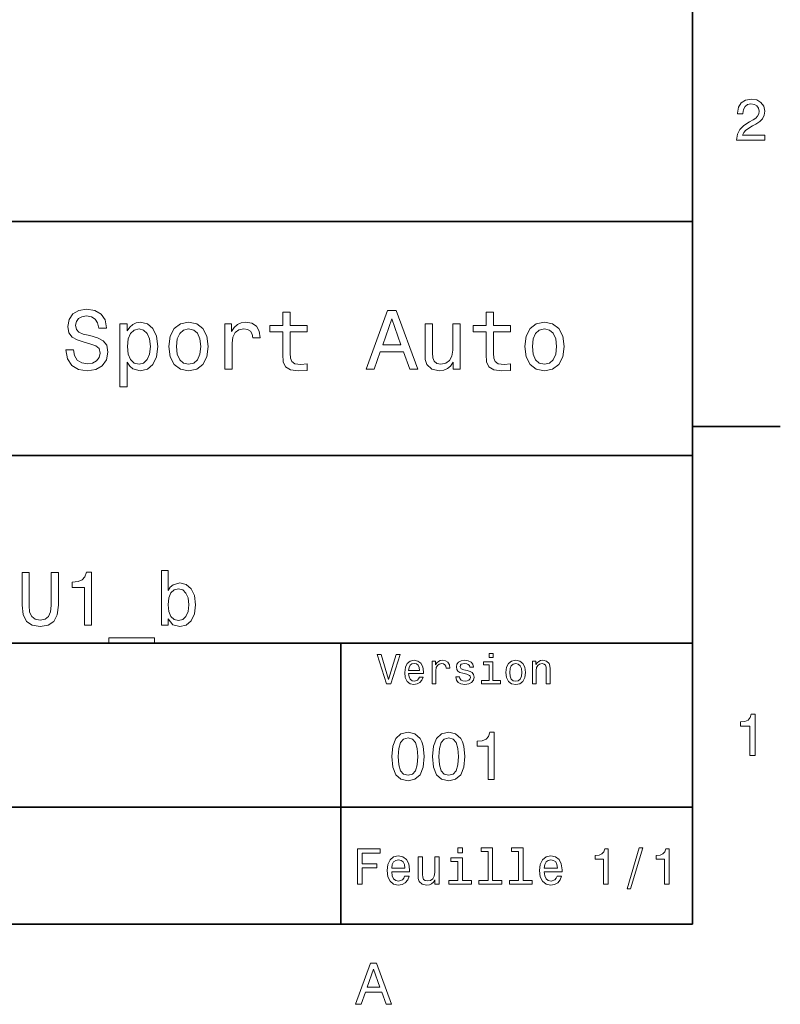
# Model space of a CAD drawing. Extents: x 0 to 296, y 0 to 210.
# Tile 7 of 8: x 230 to 294, y 3 to 87. Entities that reach past the tile are written whole.
import ezdxf

# ---------------------------------------------------------------- set-up
doc = ezdxf.new("R2010")
doc.units = 0

msp = doc.modelspace()

# ---------------------------------------------------------------- linework, layer by layer
at = {"color": 7, "lineweight": 35}
for p, q in [((287, 10), (287, 200)), ((97, 70), (287, 70)), ((287, 70), (287, 10)), ((162, 50), (287, 50)), ((162, 34), (287, 34)), ((257, 10), (257, 34)), ((162, 20), (287, 20)), ((10, 10), (287, 10)), ((97, 10), (287, 10))]:
    msp.add_line(p, q, dxfattribs=at)
at = {"color": 7, "lineweight": 35, "ltscale": 0.1875}
msp.add_line((287, 52.5), (294.5, 52.5), dxfattribs=at)
at = {"color": 7, "lineweight": 13}
for points in [[(290.76947, 76.916786), (293.175079, 76.916786), (293.175079, 77.350502), (291.273773, 77.350502), (291.3797, 77.587532), (291.561249, 77.784218), (292.121033, 78.142288), (292.418579, 78.293587), (292.751434, 78.510445), (292.988464, 78.762604), (293.124634, 79.060158), (293.175079, 79.398056), (293.089355, 79.821686), (292.852325, 80.154541), (292.489197, 80.366356), (292.020172, 80.442001), (291.536041, 80.35627), (291.167877, 80.119232), (290.930847, 79.740997), (290.850159, 79.241714), (290.850159, 79.171112), (291.309082, 79.171112), (291.309082, 79.211456), (291.354462, 79.554398), (291.490631, 79.806557), (291.707489, 79.967941), (291.994965, 80.023415), (292.287476, 79.972984), (292.504333, 79.846901), (292.645538, 79.650215), (292.695984, 79.403099), (292.660675, 79.171112), (292.56485, 78.974426), (292.403473, 78.802956), (292.181549, 78.651657), (291.884003, 78.490273), (291.389771, 78.177589), (291.041779, 77.844742), (290.835022, 77.441284), (290.76947, 76.931915)], [(234.20462, 59.030979), (233.548996, 59.030979), (233.693085, 58.267288), (234.053314, 57.70533), (234.608078, 57.366714), (235.357361, 57.244236), (236.099426, 57.359509), (236.654175, 57.67651), (237.007202, 58.17363), (237.136902, 58.82925), (237.028824, 59.420029), (236.726227, 59.801872), (236.236313, 60.054031), (235.580704, 60.241352), (235.018738, 60.378242), (234.651306, 60.536743), (234.442368, 60.767288), (234.377533, 61.127522), (234.442368, 61.451729), (234.629684, 61.696686), (234.917877, 61.862389), (235.314133, 61.920029), (235.71759, 61.84798), (236.034592, 61.653458), (236.24353, 61.32925), (236.344391, 60.889767), (237, 60.889767), (237, 60.904179), (236.884735, 61.581409), (236.546112, 62.085732), (236.01297, 62.402737), (235.292511, 62.510807), (234.644104, 62.402737), (234.139771, 62.100143), (233.815567, 61.631844), (233.700287, 61.026657), (233.793961, 60.486309), (234.067734, 60.118874), (234.5, 59.873917), (235.09079, 59.6866), (235.674362, 59.520893), (236.113831, 59.362389), (236.380402, 59.131844), (236.47406, 58.757202), (236.387619, 58.375359), (236.164276, 58.087173), (235.825653, 57.907059), (235.386169, 57.849422), (234.896255, 57.928673), (234.521622, 58.159222), (234.283875, 58.533859)], [(252.05043, 60.579971), (252.05043, 58.64193), (252.093658, 58.015129), (252.29538, 57.582851), (252.698853, 57.330688), (253.383286, 57.244236), (254.132568, 57.280258), (254.132568, 57.827808), (253.585022, 57.78458), (253.087891, 57.842216), (252.82132, 58.022331), (252.706055, 58.324928), (252.684448, 58.75), (252.684448, 60.579971), (254.132568, 60.579971), (254.132568, 61.120316), (252.684448, 61.120316), (252.684448, 62.251438), (252.05043, 62.251438), (252.05043, 61.120316), (250.955322, 61.120316), (250.955322, 60.579971)], [(259.175781, 57.381123), (259.838623, 57.381123), (260.364563, 58.850864), (262.360229, 58.850864), (262.886169, 57.381123), (263.563416, 57.381123), (261.733429, 62.388329), (260.998566, 62.388329)], [(269.399109, 60.579971), (269.399109, 58.64193), (269.442352, 58.015129), (269.644073, 57.582851), (270.047546, 57.330688), (270.731995, 57.244236), (271.481262, 57.280258), (271.481262, 57.827808), (270.933716, 57.78458), (270.436584, 57.842216), (270.170013, 58.022331), (270.054749, 58.324928), (270.033142, 58.75), (270.033142, 60.579971), (271.481262, 60.579971), (271.481262, 61.120316), (270.033142, 61.120316), (270.033142, 62.251438), (269.399109, 62.251438), (269.399109, 61.120316), (268.304016, 61.120316), (268.304016, 60.579971)], [(238.786743, 60.652016), (238.786743, 61.25), (238.15274, 61.25), (238.15274, 55.882565), (238.786743, 55.882565), (238.786743, 57.971901), (239.010101, 57.633286), (239.262253, 57.409943), (239.896271, 57.244236), (240.50145, 57.381123), (240.976959, 57.791786), (241.286743, 58.440201), (241.402023, 59.319164), (241.286743, 60.190922), (240.976959, 60.839336), (240.50145, 61.242794), (239.896271, 61.386887), (239.550446, 61.343658), (239.255051, 61.206772), (239.002899, 60.976223)], [(242.338623, 59.311958), (242.453888, 58.432995), (242.785309, 57.78458), (243.311249, 57.381123), (244.017303, 57.244236), (244.716141, 57.381123), (245.242081, 57.777374), (245.573486, 58.425793), (245.695969, 59.311958), (245.573486, 60.190922), (245.242081, 60.846542), (244.716141, 61.242794), (244.017303, 61.386887), (243.311249, 61.242794), (242.785309, 60.839336), (242.453888, 60.190922)], [(247.100861, 57.381123), (247.734863, 57.381123), (247.734863, 59.592937), (247.799713, 60.12608), (247.994232, 60.507923), (248.311249, 60.738472), (248.736313, 60.817722), (249.053314, 60.767288), (249.291077, 60.623199), (249.435165, 60.378242), (249.485596, 60.046829), (250.126801, 60.046829), (250.040344, 60.630402), (249.802597, 61.048271), (249.406342, 61.30043), (248.865997, 61.386887), (248.498566, 61.32925), (248.181549, 61.185158), (247.900574, 60.940201), (247.677246, 60.608788), (247.677246, 61.25), (247.100861, 61.25)], [(260.595093, 59.463257), (261.365997, 61.667866), (262.136902, 59.463257)], [(272.698853, 59.311958), (272.814117, 58.432995), (273.145508, 57.78458), (273.671448, 57.381123), (274.377502, 57.244236), (275.076355, 57.381123), (275.602295, 57.777374), (275.933716, 58.425793), (276.056183, 59.311958), (275.933716, 60.190922), (275.602295, 60.846542), (275.076355, 61.242794), (274.377502, 61.386887), (273.671448, 61.242794), (273.145508, 60.839336), (272.814117, 60.190922)], [(239.788193, 57.8134), (239.363129, 57.907059), (239.053314, 58.195244), (238.858795, 58.663544), (238.793945, 59.319164), (238.858795, 59.967579), (239.053314, 60.435879), (239.363129, 60.716858), (239.788193, 60.817722), (240.177246, 60.716858), (240.48703, 60.428673), (240.681564, 59.960373), (240.753601, 59.319164), (240.681564, 58.67075), (240.48703, 58.195244), (240.177246, 57.907059)], [(242.98703, 59.319164), (243.05188, 59.967579), (243.253601, 60.435879), (243.57782, 60.72406), (244.017303, 60.824928), (244.449585, 60.72406), (244.773773, 60.443081), (244.97551, 59.967579), (245.047546, 59.319164), (244.97551, 58.663544), (244.773773, 58.188038), (244.449585, 57.899853), (244.017303, 57.806194), (243.57782, 57.899853), (243.253601, 58.188038), (243.05188, 58.663544)], [(267.194519, 61.25), (266.560516, 61.25), (266.560516, 59.016571), (266.488464, 58.497837), (266.279541, 58.123196), (265.955322, 57.892651), (265.530243, 57.820602), (265.19165, 57.878242), (264.975494, 58.051151), (264.853027, 58.346542), (264.824219, 58.764408), (264.824219, 61.25), (264.190186, 61.25), (264.190186, 58.706772), (264.211792, 58.195244), (264.348694, 57.770172), (264.766571, 57.381123), (265.436584, 57.244236), (265.796814, 57.294666), (266.106628, 57.424351), (266.373199, 57.647694), (266.589325, 57.971901), (266.589325, 57.381123), (267.194519, 57.381123)], [(273.34726, 59.319164), (273.412109, 59.967579), (273.613831, 60.435879), (273.938019, 60.72406), (274.377502, 60.824928), (274.809784, 60.72406), (275.134003, 60.443081), (275.335724, 59.967579), (275.407776, 59.319164), (275.335724, 58.663544), (275.134003, 58.188038), (274.809784, 57.899853), (274.377502, 57.806194), (273.938019, 57.899853), (273.613831, 58.188038), (273.412109, 58.663544)], [(229.805481, 37.242073), (229.896255, 36.431557), (230.181564, 35.854465), (230.661392, 35.523773), (231.355194, 35.407059), (232.042511, 35.523773), (232.522339, 35.854465), (232.807648, 36.425072), (232.904907, 37.242073), (232.904907, 40.030258), (232.30188, 40.030258), (232.30188, 37.209652), (232.243515, 36.658501), (232.068451, 36.262966), (231.770172, 36.029537), (231.355194, 35.951729), (230.927231, 36.029537), (230.628967, 36.262966), (230.453888, 36.652016), (230.402023, 37.209652), (230.402023, 40.030258), (229.805481, 40.030258)], [(235.141937, 35.530258), (235.731995, 35.530258), (235.731995, 40.062679), (235.291077, 40.062679), (235.174347, 39.667145), (234.940918, 39.401295), (234.58429, 39.245674), (234.091507, 39.193802), (234.091507, 38.733429), (235.141937, 38.733429)], [(242.261536, 36.068443), (242.682999, 35.569164), (243.260086, 35.407059), (243.804749, 35.530258), (244.239197, 35.899857), (244.511536, 36.489914), (244.61528, 37.274494), (244.511536, 38.059078), (244.232712, 38.642651), (243.804749, 39.005764), (243.260086, 39.135445), (242.689484, 38.966858), (242.456055, 38.759365), (242.261536, 38.480545), (242.261536, 40.185879), (241.690918, 40.185879), (241.690918, 35.530258), (242.261536, 35.530258)], [(244.031708, 37.274494), (243.966858, 36.690922), (243.791794, 36.262966), (243.51297, 36.003601), (243.162827, 35.919308), (242.780258, 36.003601), (242.501434, 36.262966), (242.32637, 36.684437), (242.268005, 37.274494), (242.32637, 37.858067), (242.501434, 38.279537), (242.780258, 38.532421), (243.162827, 38.623199), (243.51297, 38.532421), (243.791794, 38.273052), (243.966858, 37.851585)], [(237.210373, 34.453888), (237.210373, 34), (241.113831, 34), (241.113831, 34.453888)], [(261.71109, 33.03458), (261.08429, 30.905619), (260.439484, 33.03458), (260.09726, 33.03458), (260.904175, 30.530979), (261.264404, 30.530979), (262.053314, 33.03458)], [(269.992798, 33.117435), (269.657776, 33.117435), (269.657776, 32.757202), (269.992798, 32.757202)], [(262.784576, 31.40634), (264.052582, 31.40634), (264.056183, 31.554033), (263.998566, 31.9683), (263.840057, 32.278099), (263.587891, 32.465416), (263.252869, 32.533859), (262.925079, 32.461815), (262.672913, 32.260086), (262.510803, 31.932276), (262.453156, 31.5), (262.507202, 31.056915), (262.669312, 30.732708), (262.917877, 30.530979), (263.242065, 30.462536), (263.523041, 30.509365), (263.753601, 30.631844), (263.922913, 30.826368), (264.020172, 31.085733), (263.706787, 31.085733), (263.641937, 30.941643), (263.548279, 30.833572), (263.281708, 30.747118), (263.076355, 30.786743), (262.921478, 30.912823), (262.820618, 31.118155), (262.784576, 31.395533)], [(262.784576, 31.672911), (262.824219, 31.921469), (262.921478, 32.105186), (263.069153, 32.216858), (263.263702, 32.256485), (263.45462, 32.216858), (263.602295, 32.105186), (263.692352, 31.921469), (263.724792, 31.672911)], [(264.794678, 30.530979), (265.111664, 30.530979), (265.111664, 31.636887), (265.144104, 31.903458), (265.241364, 32.094379), (265.399841, 32.209652), (265.612396, 32.249279), (265.770905, 32.224064), (265.889771, 32.152016), (265.961823, 32.029537), (265.98703, 31.863832), (266.307648, 31.863832), (266.264404, 32.155621), (266.145538, 32.364552), (265.947418, 32.490635), (265.677246, 32.533859), (265.49353, 32.505043), (265.335022, 32.432995), (265.194519, 32.310516), (265.082855, 32.144814), (265.082855, 32.465416), (264.794678, 32.465416)], [(267.791779, 31.658501), (267.485596, 31.730547), (267.258636, 31.8134), (267.182983, 31.982708), (267.20462, 32.101585), (267.280273, 32.188038), (267.40274, 32.242073), (267.579254, 32.263687), (267.748566, 32.242073), (267.881836, 32.177231), (267.968292, 32.079971), (268.004333, 31.950287), (268.314117, 31.950287), (268.314117, 31.957493), (268.260101, 32.191643), (268.112396, 32.375359), (267.881836, 32.490635), (267.579254, 32.533859), (267.273041, 32.490635), (267.049713, 32.371758), (266.90921, 32.195244), (266.865997, 31.971901), (266.898407, 31.755764), (266.999268, 31.604465), (267.164978, 31.496397), (267.406342, 31.420748), (267.759369, 31.334293), (267.975494, 31.244236), (268.033142, 31.17219), (268.054749, 31.064121), (268.022339, 30.930836), (267.935883, 30.829971), (267.79538, 30.765129), (267.608063, 30.743515), (267.409943, 30.765129), (267.265839, 30.840778), (267.168579, 30.963255), (267.128967, 31.132565), (266.822754, 31.132565), (266.873199, 30.844379), (267.020905, 30.635447), (267.255035, 30.509365), (267.579254, 30.462536), (267.917877, 30.509365), (268.166412, 30.635447), (268.317719, 30.837175), (268.371765, 31.100143), (268.332123, 31.327089), (268.220459, 31.481987), (268.036743, 31.582851)], [(269.981995, 30.79755), (269.981995, 32.400574), (269.167877, 32.400574), (269.167877, 32.130402), (269.664978, 32.130402), (269.664978, 30.79755), (269.016571, 30.79755), (269.016571, 30.530979), (270.637604, 30.530979), (270.637604, 30.79755)], [(271.087891, 31.496397), (271.145538, 31.056915), (271.311249, 30.732708), (271.574219, 30.530979), (271.927246, 30.462536), (272.276672, 30.530979), (272.539612, 30.729107), (272.705322, 31.053314), (272.766571, 31.496397), (272.705322, 31.935879), (272.539612, 32.263687), (272.276672, 32.461815), (271.927246, 32.533859), (271.574219, 32.461815), (271.311249, 32.260086), (271.145538, 31.935879)], [(271.412109, 31.5), (271.444519, 31.824207), (271.54538, 32.058357), (271.707489, 32.20245), (271.927246, 32.25288), (272.143372, 32.20245), (272.305481, 32.061958), (272.406342, 31.824207), (272.442352, 31.5), (272.406342, 31.17219), (272.305481, 30.934437), (272.143372, 30.790344), (271.927246, 30.743515), (271.707489, 30.790344), (271.54538, 30.934437), (271.444519, 31.17219)], [(273.350159, 30.530979), (273.667145, 30.530979), (273.667145, 31.647694), (273.699554, 31.903458), (273.804047, 32.090778), (273.966125, 32.206051), (274.182281, 32.249279), (274.355194, 32.213257), (274.463257, 32.115993), (274.517303, 31.95389), (274.535309, 31.737751), (274.535309, 30.530979), (274.852295, 30.530979), (274.852295, 31.802593), (274.837891, 32.058357), (274.773041, 32.270893), (274.560516, 32.465416), (274.229095, 32.533859), (274.04538, 32.508644), (273.890503, 32.440201), (273.757202, 32.324928), (273.65274, 32.170029), (273.65274, 32.465416), (273.350159, 32.465416)], [(291.909241, 24.416786), (292.368164, 24.416786), (292.368164, 27.942001), (292.025208, 27.942001), (291.934448, 27.634365), (291.752899, 27.427593), (291.475525, 27.306557), (291.092224, 27.266211), (291.092224, 26.90814), (291.909241, 26.90814)], [(261.345825, 24.314121), (261.432281, 23.409224), (261.703156, 22.763689), (262.135437, 22.371759), (262.734863, 22.244957), (263.328522, 22.371759), (263.760803, 22.763689), (264.02594, 23.409224), (264.118164, 24.314121), (264.02594, 25.213257), (263.916412, 25.570606), (263.760803, 25.864553), (263.328522, 26.256485), (262.734863, 26.38905), (262.135437, 26.256485), (261.703156, 25.858791), (261.432281, 25.213257)], [(264.815552, 24.314121), (264.902008, 23.409224), (265.172913, 22.763689), (265.605194, 22.371759), (266.20462, 22.244957), (266.798279, 22.371759), (267.23056, 22.763689), (267.495667, 23.409224), (267.587891, 24.314121), (267.495667, 25.213257), (267.386169, 25.570606), (267.23056, 25.864553), (266.798279, 26.256485), (266.20462, 26.38905), (265.605194, 26.256485), (265.172913, 25.858791), (264.902008, 25.213257)], [(269.570618, 22.360231), (270.095093, 22.360231), (270.095093, 26.38905), (269.703156, 26.38905), (269.599426, 26.037464), (269.391937, 25.801153), (269.074921, 25.662825), (268.636902, 25.616714), (268.636902, 25.207493), (269.570618, 25.207493)], [(261.899139, 24.314121), (261.945251, 25.011528), (262.089325, 25.51297), (262.348694, 25.806917), (262.734863, 25.910664), (263.115265, 25.806917), (263.374634, 25.51297), (263.518738, 25.011528), (263.56485, 24.314121), (263.518738, 23.610952), (263.374634, 23.10951), (263.115265, 22.815563), (262.734863, 22.717581), (262.348694, 22.815563), (262.089325, 23.10951), (261.945251, 23.610952)], [(265.368866, 24.314121), (265.414978, 25.011528), (265.559082, 25.51297), (265.818451, 25.806917), (266.20462, 25.910664), (266.585022, 25.806917), (266.844391, 25.51297), (266.988464, 25.011528), (267.034576, 24.314121), (266.988464, 23.610952), (266.844391, 23.10951), (266.585022, 22.815563), (266.20462, 22.717581), (265.818451, 22.815563), (265.559082, 23.10951), (265.414978, 23.610952)], [(258.414978, 13.428675), (258.817017, 13.428675), (258.817017, 14.807637), (260.079254, 14.807637), (260.079254, 15.166427), (258.817017, 15.166427), (258.817017, 16.065563), (260.368866, 16.065563), (260.368866, 16.428675), (258.414978, 16.428675)], [(267.389038, 16.532421), (266.98703, 16.532421), (266.98703, 16.100145), (267.389038, 16.100145)], [(269.572052, 16.212536), (269.572052, 13.748559), (268.789612, 13.748559), (268.789612, 13.428675), (270.73056, 13.428675), (270.73056, 13.748559), (269.952454, 13.748559), (269.952454, 16.532421), (268.975494, 16.532421), (268.975494, 16.212536)], [(272.174347, 16.212536), (272.174347, 13.748559), (271.391937, 13.748559), (271.391937, 13.428675), (273.332855, 13.428675), (273.332855, 13.748559), (272.554749, 13.748559), (272.554749, 16.532421), (271.57782, 16.532421), (271.57782, 16.212536)], [(279.416443, 13.428675), (279.809814, 13.428675), (279.809814, 16.450289), (279.515839, 16.450289), (279.438049, 16.1866), (279.28241, 16.009367), (279.044678, 15.905621), (278.716125, 15.871038), (278.716125, 15.564121), (279.416443, 15.564121)], [(281.42218, 13.026657), (281.720459, 13.026657), (282.766571, 16.510807), (282.463989, 16.510807)], [(284.621033, 13.428675), (285.014404, 13.428675), (285.014404, 16.450289), (284.720459, 16.450289), (284.642639, 16.1866), (284.48703, 16.009367), (284.249268, 15.905621), (283.920746, 15.871038), (283.920746, 15.564121), (284.621033, 15.564121)], [(261.341492, 14.479107), (262.863098, 14.479107), (262.867432, 14.656341), (262.798279, 15.153459), (262.608063, 15.525217), (262.305481, 15.75), (261.903473, 15.832133), (261.510101, 15.745678), (261.207489, 15.503603), (261.01297, 15.110231), (260.943817, 14.591499), (261.008636, 14.059798), (261.203156, 13.67075), (261.501434, 13.428675), (261.890503, 13.346542), (262.227661, 13.402739), (262.504333, 13.549712), (262.707489, 13.783141), (262.824219, 14.09438), (262.44812, 14.09438), (262.370331, 13.92147), (262.257935, 13.791787), (261.938049, 13.688041), (261.69165, 13.735591), (261.505768, 13.886888), (261.384735, 14.133286), (261.341492, 14.466139)], [(261.341492, 14.798992), (261.389038, 15.097262), (261.505768, 15.317724), (261.682983, 15.45173), (261.916412, 15.49928), (262.145538, 15.45173), (262.322754, 15.317724), (262.430847, 15.097262), (262.469727, 14.798992)], [(265.400574, 15.75), (265.020172, 15.75), (265.020172, 14.409943), (264.976959, 14.098703), (264.851593, 13.873919), (264.657074, 13.735591), (264.402008, 13.692364), (264.198853, 13.726946), (264.069153, 13.830692), (263.995667, 14.007925), (263.978394, 14.258646), (263.978394, 15.75), (263.597992, 15.75), (263.597992, 14.224064), (263.610962, 13.917148), (263.693085, 13.662104), (263.943817, 13.428675), (264.345825, 13.346542), (264.561951, 13.376801), (264.747833, 13.454611), (264.907776, 13.588617), (265.037476, 13.783141), (265.037476, 13.428675), (265.400574, 13.428675)], [(267.376068, 13.748559), (267.376068, 15.672191), (266.399139, 15.672191), (266.399139, 15.347983), (266.995667, 15.347983), (266.995667, 13.748559), (266.21759, 13.748559), (266.21759, 13.428675), (268.162811, 13.428675), (268.162811, 13.748559)], [(274.353027, 14.479107), (275.874634, 14.479107), (275.878967, 14.656341), (275.809814, 15.153459), (275.619598, 15.525217), (275.317017, 15.75), (274.914978, 15.832133), (274.521606, 15.745678), (274.219025, 15.503603), (274.024506, 15.110231), (273.955322, 14.591499), (274.020172, 14.059798), (274.214691, 13.67075), (274.51297, 13.428675), (274.902008, 13.346542), (275.239197, 13.402739), (275.515839, 13.549712), (275.719025, 13.783141), (275.835724, 14.09438), (275.459656, 14.09438), (275.381836, 13.92147), (275.26944, 13.791787), (274.949554, 13.688041), (274.703186, 13.735591), (274.517303, 13.886888), (274.39624, 14.133286), (274.353027, 14.466139)], [(274.353027, 14.798992), (274.400574, 15.097262), (274.517303, 15.317724), (274.694519, 15.45173), (274.927948, 15.49928), (275.157074, 15.45173), (275.33429, 15.317724), (275.442352, 15.097262), (275.481262, 14.798992)], [(258.266846, 3.166787), (258.730835, 3.166787), (259.098999, 4.195605), (260.495972, 4.195605), (260.864105, 3.166787), (261.338165, 3.166787), (260.05719, 6.67183), (259.542786, 6.67183)], [(259.260376, 4.624279), (259.799988, 6.167507), (260.33963, 4.624279)]]:
    msp.add_lwpolyline(points, close=True, dxfattribs=at)

doc.saveas('drawing.dxf')
